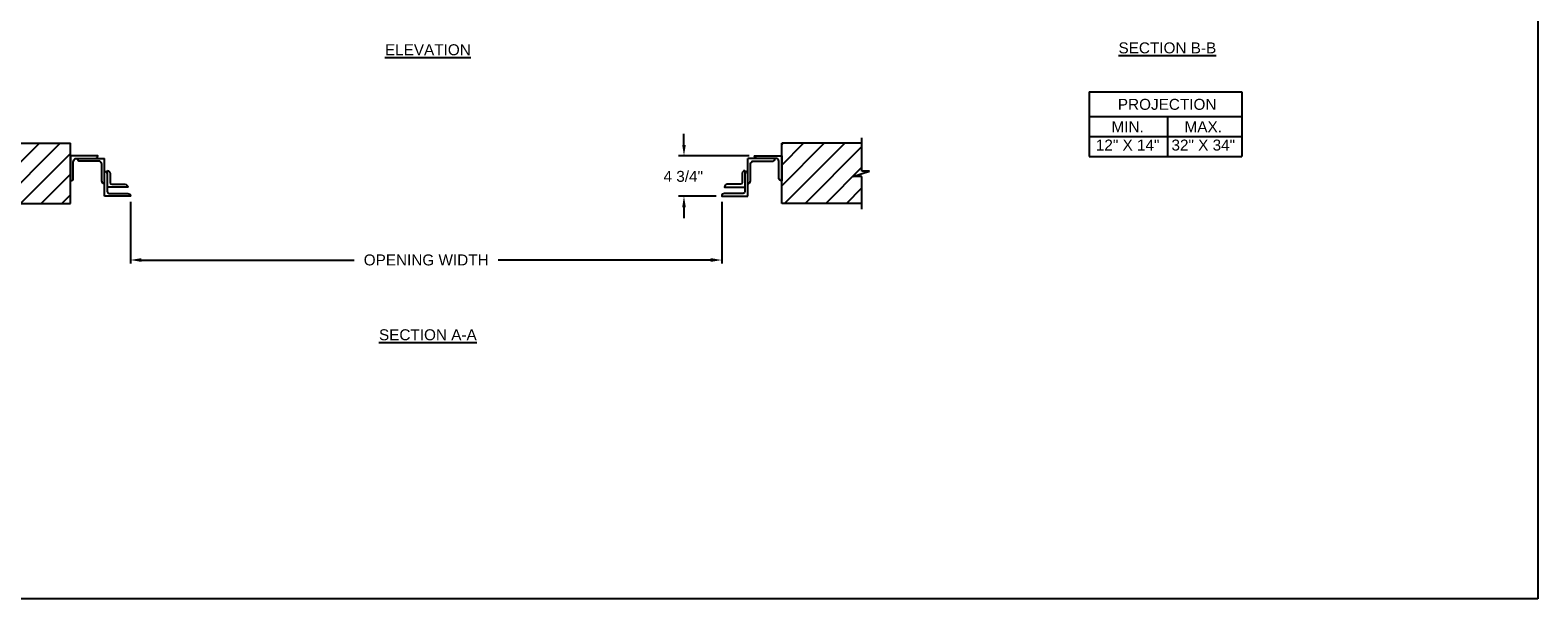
# Model space of a CAD drawing. Header units: inches. Extents: x 169.6 to 213.7, y 195.1 to 266.5.
# Tile 2 of 53: x 176.2 to 189.1, y 195.1 to 199.9. Entities that reach past the tile are written whole.
import ezdxf

# ---------------------------------------------------------------- set-up
doc = ezdxf.new("R2010")
doc.units = ezdxf.units.IN
doc.header["$LTSCALE"] = 0.25
doc.header["$MEASUREMENT"] = 0
doc.layers.add('ANNOTATIONS', color=1, linetype='Continuous')
doc.layers.add('RHX LH F.O.H.', color=7, linetype='Continuous')
doc.styles.add('ARIAL', font='arial.ttf', dxfattribs={"height": 0.09375})
doc.dimstyles.new('STANDARD$0', dxfattribs={"dimtxt": 0.09375, "dimasz": 0.09375, "dimexe": 0.03125, "dimexo": 0.046875, "dimgap": 0.09, "dimtad": 0, "dimtih": 1, "dimtoh": 1, "dimdec": 4, "dimzin": 0, "dimdsep": 46, "dimtxsty": 'ARIAL', "dimcen": 0.09, "dimadec": 0, "dimazin": 0, "dimtfac": 1, "dimtdec": 4, "dimtofl": 0, "dimtmove": 0, "dimatfit": 1, "dimfxl": 1, "dimtolj": 1, "dimtzin": 0, "dimarcsym": 0})
pattern_1 = [(45, (-19.06376, -58.37604), (-0.08838835, 0.08838835), [])]

# ---------------------------------------------------------------- blocks, each defined once
blk = doc.blocks.new('*D45')
at = {"layer": 'ANNOTATIONS', "color": 0, "lineweight": -2, "transparency": 16777216}
for p, q in [((181.748, 198.953), (181.748, 199.047)), ((182.305, 198.86), (181.701, 198.86)), ((182.025, 198.514), (181.701, 198.514)), ((181.748, 198.42), (181.748, 198.326))]:
    blk.add_line(p, q, dxfattribs=at)
at = {"layer": 'ANNOTATIONS', "color": 0, "transparency": 16777216}
for points in [[(181.733, 198.953), (181.764, 198.953), (181.748, 198.86)], [(181.733, 198.42), (181.764, 198.42), (181.748, 198.514)]]:
    blk.add_solid(points, dxfattribs=at)
at = {"layer": 'defpoints', "color": 0, "transparency": 16777216}
for p in [(182.352, 198.86), (181.748, 198.514), (182.072, 198.514)]:
    blk.add_point(p, dxfattribs=at)
at = {"layer": 'ANNOTATIONS', "color": 0, "transparency": 16777216, "insert": (181.742, 198.683), "char_height": 0.0938, "attachment_point": 5, "style": 'ARIAL'}
blk.add_mtext('\\A1;4 3/4"', dxfattribs=at)
blk = doc.blocks.new('*D46')
at = {"layer": 'ANNOTATIONS', "color": 0, "lineweight": -2, "transparency": 16777216}
for p, q in [((177.009, 198.467), (177.009, 197.937)), ((182.072, 198.467), (182.072, 197.937)), ((177.103, 197.968), (178.924, 197.968)), ((181.978, 197.968), (180.157, 197.968))]:
    blk.add_line(p, q, dxfattribs=at)
at = {"layer": 'ANNOTATIONS', "color": 0, "transparency": 16777216}
for points in [[(177.103, 197.984), (177.103, 197.952), (177.009, 197.968)], [(181.978, 197.984), (181.978, 197.952), (182.072, 197.968)]]:
    blk.add_solid(points, dxfattribs=at)
at = {"layer": 'defpoints', "color": 0, "transparency": 16777216}
for p in [(177.009, 198.514), (182.072, 198.514), (182.072, 197.968)]:
    blk.add_point(p, dxfattribs=at)
at = {"layer": 'ANNOTATIONS', "color": 0, "transparency": 16777216, "insert": (179.541, 197.968), "char_height": 0.09375, "attachment_point": 5, "style": 'ARIAL'}
blk.add_mtext('\\A1;OPENING WIDTH', dxfattribs=at)

msp = doc.modelspace()

# ---------------------------------------------------------------- hatches: boundary and pattern name
at = {"layer": 'RHX LH F.O.H.'}
h = msp.add_hatch(dxfattribs=at)
h.set_pattern_fill('ANSI31', color=256, style=0)
h.set_pattern_definition(pattern_1)
h.paths.add_polyline_path([(176.49639, 198.96643), (175.80889, 198.96643), (175.80889, 198.72923), (175.74478, 198.72923), (175.88685, 198.68232), (175.80889, 198.68232), (175.80889, 198.4508), (176.49639, 198.4508), (176.49639, 198.6133)])
h = msp.add_hatch(dxfattribs=at)
h.set_pattern_fill('ANSI31', color=256, style=0)
h.set_pattern_definition(pattern_1)
h.paths.add_polyline_path([(183.33644, 198.72923), (183.27233, 198.72923), (183.27233, 198.96643), (182.58483, 198.96643), (182.58483, 198.4508), (182.60301, 198.4508), (183.27233, 198.4508), (183.27233, 198.68232), (183.19437, 198.68232)])

# ---------------------------------------------------------------- linework, layer by layer
at = {"layer": 'ANNOTATIONS'}
for p, q in [((185.21618, 199.40582), (185.21618, 198.85445)), ((185.21618, 199.40582), (186.52395, 199.40582)), ((186.52395, 199.40582), (186.52395, 198.85445)), ((185.21618, 199.19435), (186.52395, 199.19435)), ((185.88903, 199.19435), (185.88903, 198.85445)), ((185.21618, 199.0244), (186.52395, 199.0244)), ((185.21618, 198.85445), (186.52395, 198.85445))]:
    msp.add_line(p, q, dxfattribs=at)
at = {"layer": 'defpoints'}
msp.add_lwpolyline([(189.05875, 195.07023), (169.58887, 195.07023), (169.58887, 207.80534), (189.05875, 207.80534)], close=True, dxfattribs=at)
at = {"layer": 'RHX LH F.O.H.'}
for p, q in [((175.80889, 198.96643), (176.49639, 198.96643)), ((176.49639, 198.4508), (176.49639, 198.96643)), ((182.58483, 198.4508), (182.58483, 198.96643)), ((183.27233, 198.96643), (182.58483, 198.96643)), ((175.80889, 198.4508), (176.49639, 198.4508)), ((183.27233, 198.4508), (182.58483, 198.4508))]:
    msp.add_line(p, q, dxfattribs=at)
at = {"layer": 'RHX LH F.O.H.', "linetype": 'Continuous'}
for p, q in [((183.27233, 198.72923), (183.27233, 199.0133)), ((176.78723, 198.51366), (176.78723, 198.83613)), ((182.29399, 198.51366), (182.29399, 198.83613)), ((182.5457, 198.83613), (182.29399, 198.83613)), ((183.19437, 198.68232), (183.33644, 198.72923)), ((183.27233, 198.68232), (183.19437, 198.68232)), ((183.33644, 198.72923), (183.27233, 198.72923)), ((183.27233, 198.40393), (183.27233, 198.68232))]:
    msp.add_line(p, q, dxfattribs=at)
for points in [[(176.70549, 198.83613, 0.41421356), (176.729, 198.85965), (176.49639, 198.85965), (176.49639, 198.64495, 0.41421356), (176.5199, 198.66846), (176.5199, 198.80443, -0.23306277), (176.53552, 198.83613), (176.78723, 198.83613)], [(176.78723, 198.62144, -0.41421356), (176.76372, 198.64495), (176.76372, 198.78092, 0.23306277), (176.7481, 198.81262), (176.57813, 198.81262, -0.41421356), (176.55462, 198.83613)], [(182.29399, 198.62144, 0.41421356), (182.3175, 198.64495), (182.3175, 198.78092, -0.23306277), (182.33312, 198.81262), (182.50309, 198.81262, 0.41421356), (182.5266, 198.83613)], [(182.37573, 198.83613, -0.41421356), (182.35222, 198.85965), (182.58483, 198.85965), (182.58483, 198.64495, -0.41421356), (182.56132, 198.66846), (182.56132, 198.80443, 0.23306277), (182.5457, 198.83613)], [(176.81074, 198.73282), (176.81074, 198.55279, 0.41421356), (176.82637, 198.53717), (176.98585, 198.53717, -0.41421356), (177.00936, 198.51366), (176.78723, 198.51366)], [(176.78723, 198.72598, -0.41421356), (176.81074, 198.70247)], [(176.81074, 198.73282, -0.41421356), (176.83425, 198.70931), (176.83425, 198.63104, 0.41421356), (176.84988, 198.61541), (176.96234, 198.61541, -0.41421356), (176.98585, 198.5919), (176.81074, 198.5919)], [(182.27048, 198.73282), (182.27048, 198.55279, -0.41421356), (182.25485, 198.53717), (182.09537, 198.53717, 0.41421356), (182.07186, 198.51366), (182.29399, 198.51366)], [(182.27048, 198.73282, 0.41421356), (182.24697, 198.70931), (182.24697, 198.63104, -0.41421356), (182.23134, 198.61541), (182.11888, 198.61541, 0.41421356), (182.09537, 198.5919), (182.27048, 198.5919)], [(182.29399, 198.72598, 0.41421356), (182.27048, 198.70247)]]:
    msp.add_lwpolyline(points, format="xyb", dxfattribs=at)

# ---------------------------------------------------------------- texts
at = {"layer": 'ANNOTATIONS', "char_height": 0.09375, "attachment_point": 2, "style": 'ARIAL'}
for s, insert, width in [('{\\LSECTION B-B}', (185.88675, 199.82931), 1.3823677), ('{\\LELEVATION}', (179.55534, 199.81335), 3.0834986), ('{\\LSECTION A-A}', (179.55534, 197.37552), 1.3823677)]:
    msp.add_mtext(s, dxfattribs=dict(at, insert=insert, width=width))
for s, width, insert in [('PROJECTION ', 1.7594917, (185.88487, 199.34639)), ('MIN.\\P12" X 14" ', 0.6711642, (185.54675, 199.1544)), ('MAX.\\P32" X 34"', 0.6567117, (186.19418, 199.1544))]:
    msp.add_mtext_dynamic_manual_height_columns(s, width=width, gutter_width=1.36268, heights=[0], dxfattribs=dict(at, insert=insert))

# ---------------------------------------------------------------- dimensions: what is measured, and where the dimension line sits
at = {"layer": 'ANNOTATIONS'}
dim = msp.add_linear_dim(base=(181.74821, 198.51366), p1=(182.35222, 198.85965), p2=(182.07186, 198.51366), angle=90, text='4 3/4"', dimstyle='STANDARD$0', override={"dimtxt": 0.09375, "dimasz": 0.09375, "dimexe": 0.046875, "dimgap": 0.0625, "dimlunit": 4, "dimtxsty": 'ARIAL', "dimcen": 0.089844, "dimtmove": 2, "dimfxl": 0.18, "dimfrac": 2}, dxfattribs=at)
dim.commit()
dim.dimension.update_dxf_attribs({"geometry": '*D45', "text_midpoint": (181.74207, 198.68268), "dimtype": 160})
dim = msp.add_linear_dim(base=(182.07186, 197.96798), p1=(177.00936, 198.51366), p2=(182.07186, 198.51366), text='OPENING WIDTH', dimstyle='STANDARD$0', dxfattribs=at)
dim.commit()
dim.dimension.update_dxf_attribs({"geometry": '*D46', "text_midpoint": (179.54061, 197.96798)})

doc.saveas('drawing.dxf')
